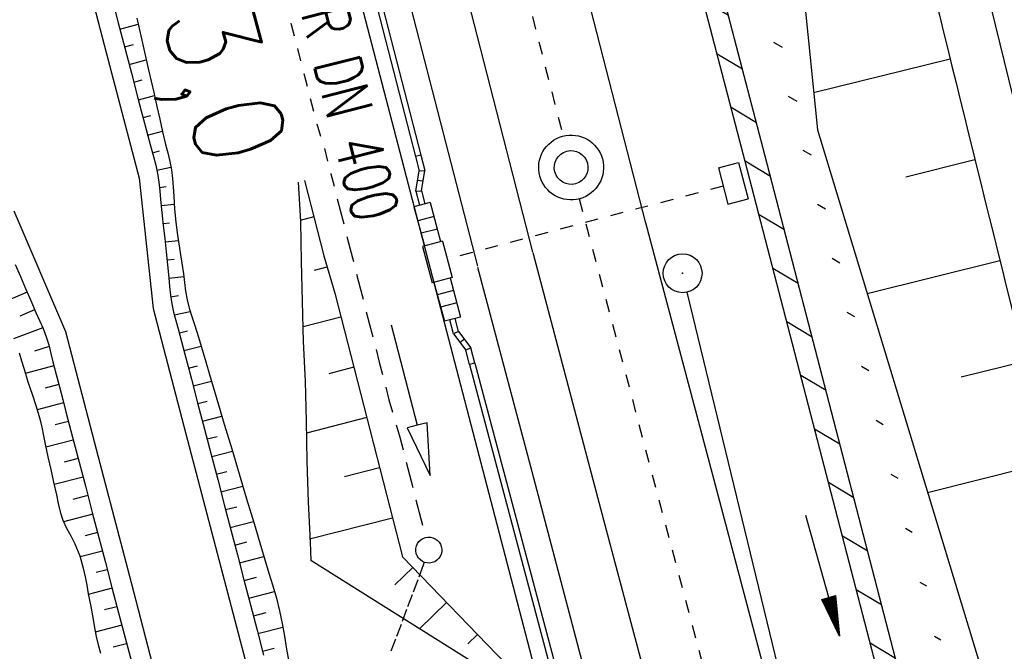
# Model space of a CAD drawing. Extents: x 447258 to 447844, y 441190 to 442763.
# Tile 59 of 123: x 447435 to 447473, y 441826 to 441850. Entities that reach past the tile are written whole.
import ezdxf

# ---------------------------------------------------------------- set-up
doc = ezdxf.new("R2010")
doc.units = 0
doc.header["$LTSCALE"] = 2
doc.header["$MEASUREMENT"] = 0
for name, pattern in [('ACAD_ISO03W100', [0.5, 0.25, -0.25]), ('ACAD_ISO10W100W', [0.5, 0.25, -0.25]), ('AUSGEZOGEN', [0]), ('STRICHLINIEX2', [0.5, 0.25, -0.25])]:
    doc.linetypes.add(name, pattern=pattern)
doc.layers.get('0').update_dxf_attribs({"linetype": 'AUSGEZOGEN'})
for name, color, linetype in [('207-GRENZL-BAB', 7, 'AUSGEZOGEN'), ('207-GRENZP-BAB', 7, 'AUSGEZOGEN'), ('BOESCHG', 250, 'AUSGEZOGEN'), ('DB-Bahnachse', 7, 'CONTINUOUS'), ('DB-Boeschungen', 15, 'CONTINUOUS'), ('DB-Gleisachsen', 7, 'CONTINUOUS'), ('DB-Ingenieurbauwerke', 15, 'CONTINUOUS'), ('DB-Kabelanlagen', 15, 'CONTINUOUS'), ('DB-LS-Wände', 15, 'CONTINUOUS'), ('DB-Tiefenentwässerung_und_Sammelle', 15, 'CONTINUOUS'), ('DB-Wegboeschungen', 15, 'CONTINUOUS'), ('DB-Wege', 15, 'CONTINUOUS'), ('FBRTOP', 250, 'AUSGEZOGEN'), ('PFEILTOP', 200, 'AUSGEZOGEN'), ('Rinne', 200, 'CONTINUOUS')]:
    doc.layers.add(name, color=color, linetype=linetype)
doc.styles.add('ROMANS', font='romans.shx', dxfattribs={"width": 0.8})

# ---------------------------------------------------------------- blocks, each defined once
blk = doc.blocks.new('PFEIL2')
at = {"color": 0}
for p, q in [((0.88, 0.002), (-2.401, -0.012)), ((0.881, -0.271), (0.879, 0.276)), ((0.879, 0.276), (2.429, 0.009)), ((0.911, 0.27), (0.879, 0.265)), ((0.965, 0.261), (0.879, 0.246)), ((1.019, 0.252), (0.879, 0.228)), ((1.073, 0.242), (0.879, 0.209)), ((1.127, 0.233), (0.879, 0.191)), ((1.181, 0.224), (0.879, 0.172)), ((1.235, 0.214), (0.879, 0.154)), ((1.289, 0.205), (0.879, 0.135)), ((1.343, 0.196), (0.879, 0.117)), ((1.397, 0.187), (0.879, 0.098)), ((1.451, 0.177), (0.879, 0.08)), ((1.505, 0.168), (0.879, 0.061)), ((1.559, 0.159), (0.88, 0.043)), ((1.613, 0.149), (0.88, 0.024)), ((1.668, 0.14), (0.88, 0.006)), ((1.722, 0.131), (0.88, -0.013)), ((1.776, 0.121), (0.88, -0.031)), ((1.83, 0.112), (0.88, -0.05)), ((1.884, 0.103), (0.88, -0.068)), ((1.938, 0.094), (0.88, -0.087)), ((1.992, 0.084), (0.88, -0.105)), ((2.046, 0.075), (0.88, -0.124)), ((2.1, 0.066), (0.88, -0.142)), ((2.154, 0.056), (0.88, -0.161)), ((2.208, 0.047), (0.88, -0.179)), ((2.262, 0.038), (0.881, -0.198)), ((2.316, 0.029), (0.881, -0.216)), ((2.37, 0.019), (0.881, -0.235)), ((2.424, 0.01), (0.881, -0.253)), ((2.429, 0.009), (0.881, -0.271))]:
    blk.add_line(p, q, dxfattribs=at)
blk = doc.blocks.new('GST')
at = {"color": 0}
blk.add_circle((0, 0), 0.75, dxfattribs=at)
blk.add_point((0, 0), dxfattribs=at)

msp = doc.modelspace()

# ---------------------------------------------------------------- hatches: boundary and pattern name
at = {"layer": 'PFEILTOP'}
h = msp.add_hatch(dxfattribs=at)
h.set_pattern_fill('_USER', color=256, scale=1.5, angle=45, style=0, pattern_type=0)
h.set_pattern_definition([(329.237, (447424.7137, 441994.7568), (0.7672323, 1.2889355), [])])
edge = h.paths.add_edge_path()
edge.add_line((447554.689, 441513.768), (447547.504, 441545.104))
edge.add_line((447547.504, 441545.104), (447537.107, 441587.415))
edge.add_line((447537.107, 441587.415), (447530.255, 441607.806))
edge.add_line((447530.255, 441607.806), (447521.935, 441632.16))
edge.add_line((447521.935, 441632.16), (447521.172, 441636.995))
edge.add_line((447521.172, 441636.995), (447519.605, 441643.372))
edge.add_line((447519.605, 441643.372), (447515.335, 441649.099))
edge.add_line((447515.335, 441649.099), (447507.515, 441678.184))
edge.add_line((447507.515, 441678.184), (447498.583, 441711.54))
edge.add_line((447498.583, 441711.54), (447488.289, 441750.317))
edge.add_line((447488.289, 441750.317), (447482.131, 441773.305))
edge.add_line((447482.131, 441773.305), (447471.266, 441814.433))
edge.add_line((447471.266, 441814.433), (447463.339, 441844.985))
edge.add_line((447463.339, 441844.985), (447457.856, 441865.942))
edge.add_line((447457.856, 441865.942), (447449.55, 441897.966))
edge.add_line((447449.55, 441897.966), (447433.166, 441961.446))
edge.add_line((447433.166, 441961.446), (447421.147, 442008.815))
edge.add_line((447421.147, 442008.815), (447419.891, 442013.788))
edge.add_line((447553.909, 441513.59), (447546.726, 441544.92))
edge.add_line((447546.726, 441544.92), (447536.339, 441587.191))
edge.add_line((447536.339, 441587.191), (447529.497, 441607.55))
edge.add_line((447529.497, 441607.55), (447521.155, 441631.966))
edge.add_line((447521.155, 441631.966), (447520.388, 441636.837))
edge.add_line((447520.388, 441636.837), (447518.867, 441643.024))
edge.add_line((447518.867, 441643.024), (447514.603, 441648.743))
edge.add_line((447514.603, 441648.743), (447506.743, 441677.976))
edge.add_line((447506.743, 441677.976), (447497.811, 441711.334))
edge.add_line((447497.811, 441711.334), (447487.517, 441750.111))
edge.add_line((447487.517, 441750.111), (447481.357, 441773.099))
edge.add_line((447481.357, 441773.099), (447470.492, 441814.231))
edge.add_line((447470.492, 441814.231), (447462.565, 441844.783))
edge.add_line((447462.565, 441844.783), (447457.082, 441865.74))
edge.add_line((447457.082, 441865.74), (447448.776, 441897.766))
edge.add_line((447448.776, 441897.766), (447432.39, 441961.248))
edge.add_line((447432.39, 441961.248), (447420.371, 442008.619))
edge.add_line((447420.371, 442008.619), (447419.067, 442013.783))

# ---------------------------------------------------------------- linework, layer by layer
at = {"layer": '207-GRENZL-BAB', "flags": 128}
msp.add_lwpolyline([(447469.349, 441802.561), (447460.327, 441839.741)], dxfattribs=at)
at = {"layer": 'BOESCHG'}
for p, q in [((447465.2, 441847.437), (447470.467, 441848.734)), ((447468.761, 441844.191), (447471.425, 441844.85)), ((447467.264, 441839.695), (447472.388, 441840.967)), ((447470.893, 441836.472), (447473.354, 441837.086)), ((447469.599, 441832.021), (447474.324, 441833.205))]:
    msp.add_line(p, q, dxfattribs=at)
for points in [[(447435.427, 442013.885, 0.001836), (447437.069, 442004.603, 0.007789), (447451.596, 441930.814, 0.007466), (447469.092, 441854.336, 0.002833), (447479.55, 441812.593, 0.01011), (447482.782, 441800.977, 0.002388), (447488.237, 441783.115, 0.000107), (447490.019, 441777.382, 0.001058)], [(447437.454, 442013.898, 0.001777), (447439.043, 442004.927, 0.007779), (447453.577, 441931.116, 0.007471), (447471.048, 441854.752, 0.002832), (447481.942, 441811.277, 0.012461), (447484.72, 441801.475, 0.000038), (447488.695, 441788.673, 0.000002), (447491.941, 441778.223, 0.000011)]]:
    msp.add_lwpolyline(points, format="xyb", dxfattribs=at)
msp.add_lwpolyline([(447424.638, 442013.818), (447426.085, 442007.662), (447434.626, 441974.721), (447445.169, 441927.426), (447452.422, 441898.929), (447464.689, 441853.621), (447464.691, 441852.472), (447465.346, 441845.998), (447472.038, 441824.006), (447474.124, 441813.68), (447477.348, 441799.428), (447485.262, 441773.403), (447492.102, 441749.964), (447502.853, 441712.56), (447524.908, 441647.173), (447533.803, 441614.154), (447534.906, 441611.231)], dxfattribs=at)
at = {"layer": 'DB-Bahnachse', "linetype": 'ACAD_ISO10W100W'}
for p, q in [((447448.375, 441873.608), (447455.54, 441845.758)), ((447456.163, 441843.336), (447472.258, 441782.569))]:
    msp.add_line(p, q, dxfattribs=at)
at = {"layer": 'DB-Bahnachse', "linetype": 'Continuous'}
for major_axis, start_param, end_param in [((-0.884, 0.884), 2.623338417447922, 8.906523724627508), ((-0.46, 0.46), 2.623338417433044, 8.90652372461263)]:
    msp.add_ellipse((447455.851, 441844.547), major_axis=major_axis, ratio=1, start_param=start_param, end_param=end_param, dxfattribs=at)
at = {"layer": 'DB-Boeschungen', "linetype": 'Continuous'}
for p, q in [((447445.326, 441843.986), (447445.409, 441842.459)), ((447445.568, 441844.048), (447445.941, 441842.595)), ((447445.929, 441842.644), (447445.396, 441842.507)), ((447445.941, 441842.595), (447446.314, 441841.142)), ((447445.409, 441842.459), (447445.443, 441840.919)), ((447446.314, 441841.142), (447446.736, 441839.702)), ((447445.443, 441840.919), (447445.477, 441839.379)), ((447446.426, 441840.707), (447445.942, 441840.582)), ((447446.736, 441839.702), (447447.109, 441838.249)), ((447445.477, 441839.379), (447445.511, 441837.839)), ((447446.972, 441838.782), (447445.519, 441838.409)), ((447447.109, 441838.249), (447447.482, 441836.796)), ((447445.511, 441837.839), (447445.593, 441836.311)), ((447447.469, 441836.845), (447446.501, 441836.596)), ((447447.482, 441836.796), (447447.855, 441835.343)), ((447445.593, 441836.311), (447445.627, 441834.771)), ((447447.855, 441835.343), (447448.228, 441833.89)), ((447445.627, 441834.771), (447445.661, 441833.232)), ((447447.967, 441834.907), (447445.642, 441834.311)), ((447448.228, 441833.89), (447448.601, 441832.438)), ((447445.661, 441833.232), (447445.707, 441831.643)), ((447448.464, 441832.97), (447447.108, 441832.622)), ((447448.601, 441832.438), (447448.974, 441830.985)), ((447445.707, 441831.643), (447445.79, 441830.116)), ((447448.961, 441831.033), (447445.765, 441830.213)), ((447448.974, 441830.985), (447449.347, 441829.532)), ((447445.79, 441830.116), (447445.818, 441829.4)), ((447452.527, 441825.186), (447445.818, 441829.4)), ((447449.347, 441829.532), (447453.35, 441825.397)), ((447449.743, 441829.123), (447449.058, 441828.459)), ((447451.048, 441827.775), (447450.009, 441826.768)), ((447452.239, 441826.545), (447451.87, 441826.188))]:
    msp.add_line(p, q, dxfattribs=at)
at = {"layer": 'DB-Gleisachsen', "linetype": 'Continuous'}
for p, q in [((447450.546, 441874.202), (447458.725, 441842.407)), ((447446.205, 441873.014), (447454.367, 441841.286)), ((447458.721, 441842.423), (447461.451, 441832.123)), ((447454.371, 441841.27), (447457.101, 441830.97)), ((447461.451, 441832.123), (447486.92, 441736.038)), ((447457.101, 441830.97), (447482.57, 441734.885))]:
    msp.add_line(p, q, dxfattribs=at)
at = {"layer": 'DB-Ingenieurbauwerke', "linetype": 'Continuous'}
for p, q in [((447444.065, 441872.499), (447452.237, 441840.738)), ((447452.245, 441840.706), (447454.334, 441832.823)), ((447454.334, 441832.823), (447480.11, 441735.578))]:
    msp.add_line(p, q, dxfattribs=at)
at = {"layer": 'DB-Kabelanlagen', "linetype": 'Continuous'}
for p, q in [((447445.724, 441860.994), (447449.846, 441844.973)), ((447445.913, 441861.103), (447450.049, 441845.027)), ((447450.049, 441845.027), (447449.846, 441844.973)), ((447449.846, 441844.973), (447449.992, 441844.423)), ((447450.049, 441845.027), (447450.206, 441844.433)), ((447461.528, 441844.532), (447462.301, 441844.737)), ((447461.528, 441844.532), (447461.9, 441843.131)), ((447462.301, 441844.737), (447462.673, 441843.336)), ((447449.859, 441843.634), (447449.992, 441844.423)), ((447449.992, 441844.423), (447450.206, 441844.433)), ((447450.074, 441843.644), (447450.206, 441844.433)), ((447450.136, 441844.016), (447449.929, 441844.051)), ((447449.859, 441843.634), (447450.074, 441843.644)), ((447449.859, 441843.634), (447450.003, 441843.091)), ((447450.074, 441843.644), (447450.206, 441843.144)), ((447450.419, 441843.201), (447449.791, 441843.034)), ((447449.791, 441843.034), (447450.191, 441841.526)), ((447450.419, 441843.201), (447450.819, 441841.693)), ((447461.9, 441843.131), (447462.673, 441843.336)), ((447450.563, 441842.66), (447449.934, 441842.493)), ((447450.691, 441842.176), (447450.062, 441842.01)), ((447450.891, 441841.712), (447450.118, 441841.507)), ((447450.118, 441841.507), (447450.49, 441840.106)), ((447450.891, 441841.712), (447451.263, 441840.311)), ((447451.263, 441840.311), (447450.49, 441840.106)), ((447450.562, 441840.125), (447450.962, 441838.617)), ((447451.191, 441840.291), (447451.59, 441838.783)), ((447451.319, 441839.808), (447450.69, 441839.642)), ((447451.447, 441839.325), (447450.819, 441839.158)), ((447451.59, 441838.783), (447450.962, 441838.617)), ((447451.318, 441838.135), (447451.175, 441838.673)), ((447451.51, 441838.228), (447451.378, 441838.727)), ((447451.51, 441838.228), (447451.318, 441838.135)), ((447451.318, 441838.135), (447451.791, 441837.501)), ((447451.51, 441838.228), (447451.983, 441837.594)), ((447451.735, 441837.927), (447451.566, 441837.801)), ((447451.983, 441837.594), (447451.791, 441837.501)), ((447451.936, 441836.952), (447451.791, 441837.501)), ((447452.139, 441837.006), (447451.983, 441837.594)), ((447452.139, 441837.006), (447451.936, 441836.952)), ((447451.936, 441836.952), (447458.216, 441813.32)), ((447452.139, 441837.006), (447458.433, 441813.319))]:
    msp.add_line(p, q, dxfattribs=at)
at = {"layer": 'DB-Kabelanlagen', "linetype": 'STRICHLINIEX2'}
msp.add_line((447461.714, 441843.831), (447451.067, 441841.009), dxfattribs=at)
at = {"layer": 'DB-LS-Wände', "linetype": 'Continuous'}
for p, q in [((447445.179, 441860.699), (447453.617, 441828.382)), ((447453.618, 441828.376), (447457.584, 441813.251))]:
    msp.add_line(p, q, dxfattribs=at)
at = {"layer": 'DB-Tiefenentwässerung_und_Sammelle', "linetype": 'ACAD_ISO03W100'}
for p, q in [((447444.796, 441851.077), (447445.045, 441850.108)), ((447445.045, 441850.108), (447445.294, 441849.14)), ((447445.294, 441849.14), (447445.542, 441848.171)), ((447445.542, 441848.171), (447445.791, 441847.203)), ((447445.791, 441847.203), (447446.04, 441846.234)), ((447446.04, 441846.234), (447446.337, 441845.278)), ((447446.337, 441845.278), (447446.585, 441844.309)), ((447446.585, 441844.309), (447446.958, 441842.856)), ((447446.958, 441842.856), (447447.331, 441841.404)), ((447447.331, 441841.404), (447447.704, 441839.951)), ((447447.704, 441839.951), (447448.077, 441838.498)), ((447448.077, 441838.498), (447448.45, 441837.045)), ((447448.45, 441837.045), (447448.823, 441835.592)), ((447448.823, 441835.592), (447449.245, 441834.152)), ((447449.245, 441834.152), (447449.618, 441832.699)), ((447449.618, 441832.699), (447449.991, 441831.246)), ((447449.991, 441831.246), (447450.238, 441830.282)), ((447450.189, 441829.329), (447450.149, 441829.222)), ((447450.149, 441829.222), (447449.934, 441828.65)), ((447449.934, 441828.65), (447449.72, 441828.079)), ((447449.72, 441828.079), (447449.505, 441827.508)), ((447449.505, 441827.508), (447449.29, 441826.936)), ((447449.29, 441826.936), (447449.075, 441826.365)), ((447449.075, 441826.365), (447448.861, 441825.794))]:
    msp.add_line(p, q, dxfattribs=at)
at = {"layer": 'DB-Tiefenentwässerung_und_Sammelle', "linetype": 'Continuous'}
for p, q in [((447448.906, 441838.479), (447449.915, 441834.608)), ((447449.915, 441834.608), (447449.528, 441834.507)), ((447450.302, 441834.709), (447449.915, 441834.608)), ((447450.42, 441832.673), (447450.302, 441834.709)), ((447449.528, 441834.507), (447450.42, 441832.673))]:
    msp.add_line(p, q, dxfattribs=at)
msp.add_ellipse((447450.362, 441829.798), major_axis=(-0.354, 0.354), ratio=1, start_param=2.623338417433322, end_param=8.906523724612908, dxfattribs=at)
at = {"layer": 'DB-Wegboeschungen', "linetype": 'Continuous'}
for p, q in [((447438.132, 441851.09), (447438.385, 441850.123)), ((447439.097, 441850.309), (447439.32, 441849.334)), ((447438.385, 441850.123), (447438.639, 441849.155)), ((447438.448, 441849.885), (447439.152, 441850.069)), ((447438.626, 441849.203), (447438.968, 441849.293)), ((447438.639, 441849.155), (447438.892, 441848.188)), ((447439.32, 441849.334), (447439.543, 441848.358)), ((447438.805, 441848.522), (447439.466, 441848.695)), ((447439.543, 441848.358), (447439.765, 441847.383)), ((447438.892, 441848.188), (447439.145, 441847.221)), ((447438.983, 441847.84), (447439.303, 441847.924)), ((447439.145, 441847.221), (447439.273, 441846.737)), ((447439.162, 441847.159), (447439.78, 441847.32)), ((447439.765, 441847.383), (447439.877, 441846.895)), ((447439.877, 441846.895), (447439.988, 441846.408)), ((447439.273, 441846.737), (447439.399, 441846.253)), ((447439.341, 441846.477), (447439.639, 441846.555)), ((447439.988, 441846.408), (447440.097, 441845.92)), ((447439.399, 441846.253), (447439.522, 441845.769)), ((447439.516, 441845.792), (447440.09, 441845.948)), ((447439.522, 441845.769), (447439.652, 441845.286)), ((447440.097, 441845.92), (447440.211, 441845.432)), ((447439.652, 441845.286), (447439.745, 441844.965)), ((447440.211, 441845.432), (447440.292, 441845.108)), ((447439.701, 441845.115), (447439.978, 441845.187)), ((447439.745, 441844.965), (447439.833, 441844.643)), ((447440.292, 441845.108), (447440.37, 441844.784)), ((447439.833, 441844.643), (447439.905, 441844.319)), ((447439.879, 441844.45), (447440.415, 441844.559)), ((447440.37, 441844.784), (447440.433, 441844.457)), ((447439.905, 441844.319), (447439.954, 441843.986)), ((447440.433, 441844.457), (447440.476, 441844.122)), ((447440.476, 441844.122), (447440.503, 441843.785)), ((447439.954, 441843.986), (447439.986, 441843.65)), ((447439.975, 441843.775), (447440.237, 441843.812)), ((447440.503, 441843.785), (447440.524, 441843.447)), ((447439.986, 441843.65), (447440.013, 441843.313)), ((447440.524, 441843.447), (447440.559, 441842.94)), ((447440.013, 441843.313), (447440.065, 441842.81)), ((447440.035, 441843.083), (447440.545, 441843.135)), ((447440.065, 441842.81), (447440.122, 441842.308)), ((447440.559, 441842.94), (447440.608, 441842.435)), ((447440.113, 441842.382), (447440.361, 441842.408)), ((447440.122, 441842.308), (447440.176, 441841.805)), ((447440.608, 441842.435), (447440.675, 441841.936)), ((447440.675, 441841.936), (447440.752, 441841.439)), ((447440.176, 441841.805), (447440.23, 441841.302)), ((447440.189, 441841.681), (447440.705, 441841.736)), ((447440.23, 441841.302), (447440.287, 441840.8)), ((447440.752, 441841.439), (447440.828, 441840.942)), ((447434.414, 441840.813), (447434.613, 441840.349)), ((447440.266, 441840.982), (447440.54, 441841.01)), ((447440.287, 441840.8), (447440.338, 441840.297)), ((447440.828, 441840.942), (447440.897, 441840.443)), ((447434.613, 441840.349), (447434.813, 441839.884)), ((447440.34, 441840.28), (447440.909, 441840.341)), ((447440.897, 441840.443), (447440.937, 441840.11)), ((447440.338, 441840.297), (447440.366, 441839.96)), ((447440.366, 441839.96), (447440.398, 441839.624)), ((447440.937, 441840.11), (447440.982, 441839.777)), ((447434.872, 441839.743), (447433.668, 441839.225)), ((447434.813, 441839.884), (447435.009, 441839.418)), ((447440.398, 441839.624), (447440.446, 441839.292)), ((447440.405, 441839.562), (447440.703, 441839.611)), ((447440.982, 441839.777), (447441.042, 441839.448)), ((447435.009, 441839.418), (447435.211, 441838.954)), ((447440.446, 441839.292), (447440.519, 441838.967)), ((447441.042, 441839.448), (447441.126, 441839.125)), ((447435.161, 441839.066), (447434.586, 441838.817)), ((447435.211, 441838.954), (447435.352, 441838.647)), ((447440.519, 441838.967), (447440.607, 441838.645)), ((447440.547, 441838.861), (447441.164, 441838.998)), ((447441.126, 441839.125), (447441.225, 441838.807)), ((447441.225, 441838.807), (447441.329, 441838.489)), ((447435.352, 441838.647), (447435.489, 441838.339)), ((447440.607, 441838.645), (447440.7, 441838.324)), ((447441.329, 441838.489), (447441.475, 441838.01)), ((447435.477, 441838.366), (447434.345, 441837.94)), ((447435.489, 441838.339), (447435.609, 441838.025)), ((447435.609, 441838.025), (447435.706, 441837.707)), ((447440.7, 441838.324), (447440.829, 441837.841)), ((447440.743, 441838.17), (447441.059, 441838.255)), ((447435.706, 441837.707), (447435.786, 441837.383)), ((447440.829, 441837.841), (447440.953, 441837.357)), ((447440.919, 441837.489), (447441.577, 441837.663)), ((447441.475, 441838.01), (447441.616, 441837.53)), ((447434.56, 441837.408), (447434.658, 441837.088)), ((447435.722, 441837.643), (447435.16, 441837.465)), ((447435.786, 441837.383), (447435.863, 441837.058)), ((447440.953, 441837.357), (447441.079, 441836.873)), ((447441.616, 441837.53), (447441.758, 441837.051)), ((447434.658, 441837.088), (447434.752, 441836.767)), ((447435.902, 441836.898), (447434.801, 441836.607)), ((447435.863, 441837.058), (447435.986, 441836.573)), ((447441.096, 441836.809), (447441.437, 441836.897)), ((447441.758, 441837.051), (447441.902, 441836.572)), ((447434.752, 441836.767), (447434.903, 441836.289)), ((447435.986, 441836.573), (447436.116, 441836.09)), ((447441.079, 441836.873), (447441.206, 441836.389)), ((447441.902, 441836.572), (447442.189, 441835.613)), ((447434.903, 441836.289), (447435.061, 441835.814)), ((447436.091, 441836.184), (447435.561, 441836.044)), ((447441.206, 441836.389), (447441.46, 441835.422)), ((447441.275, 441836.128), (447441.981, 441836.31)), ((447435.061, 441835.814), (447435.217, 441835.338)), ((447436.116, 441836.09), (447436.243, 441835.607)), ((447436.279, 441835.47), (447435.258, 441835.201)), ((447436.243, 441835.607), (447436.369, 441835.123)), ((447441.453, 441835.446), (447441.818, 441835.54)), ((447441.46, 441835.422), (447441.713, 441834.455)), ((447442.189, 441835.613), (447442.476, 441834.655)), ((447435.217, 441835.338), (447435.355, 441834.857)), ((447436.369, 441835.123), (447436.623, 441834.156)), ((447435.355, 441834.857), (447435.433, 441834.533)), ((447436.466, 441834.754), (447435.954, 441834.621)), ((447441.632, 441834.765), (447442.385, 441834.959)), ((447442.476, 441834.655), (447442.763, 441833.696)), ((447435.433, 441834.533), (447435.503, 441834.207)), ((447441.713, 441834.455), (447441.966, 441833.487)), ((447435.503, 441834.207), (447435.57, 441833.88)), ((447435.57, 441833.88), (447435.675, 441833.39)), ((447436.653, 441834.04), (447435.594, 441833.766)), ((447436.623, 441834.156), (447436.876, 441833.188)), ((447441.81, 441834.083), (447442.199, 441834.183)), ((447441.966, 441833.487), (447442.22, 441832.52)), ((447441.989, 441833.401), (447442.789, 441833.608)), ((447442.763, 441833.696), (447443.05, 441832.737)), ((447435.675, 441833.39), (447435.785, 441832.902)), ((447436.84, 441833.326), (447436.296, 441833.185)), ((447436.876, 441833.188), (447437.129, 441832.221)), ((447435.785, 441832.902), (447435.894, 441832.415)), ((447442.167, 441832.72), (447442.579, 441832.826)), ((447443.05, 441832.737), (447443.336, 441831.779)), ((447435.894, 441832.415), (447435.999, 441831.925)), ((447437.027, 441832.612), (447435.914, 441832.324)), ((447442.22, 441832.52), (447442.473, 441831.553)), ((447437.129, 441832.221), (447437.383, 441831.253)), ((447442.346, 441832.038), (447443.193, 441832.257)), ((447435.999, 441831.925), (447436.067, 441831.596)), ((447436.067, 441831.596), (447436.145, 441831.272)), ((447437.214, 441831.898), (447436.64, 441831.749)), ((447443.336, 441831.779), (447443.623, 441830.82)), ((447436.145, 441831.272), (447436.249, 441830.957)), ((447437.383, 441831.253), (447437.636, 441830.286)), ((447442.473, 441831.553), (447442.726, 441830.585)), ((447442.524, 441831.357), (447442.96, 441831.469)), ((447436.249, 441830.957), (447436.392, 441830.649)), ((447437.401, 441831.184), (447436.276, 441830.893)), ((447442.703, 441830.675), (447443.597, 441830.906)), ((447443.623, 441830.82), (447443.91, 441829.861)), ((447436.392, 441830.649), (447436.555, 441830.348)), ((447437.588, 441830.47), (447437.106, 441830.345)), ((447442.726, 441830.585), (447442.979, 441829.618)), ((447436.555, 441830.348), (447436.712, 441830.044)), ((447437.636, 441830.286), (447437.889, 441829.319)), ((447442.881, 441829.994), (447443.34, 441830.112)), ((447436.712, 441830.044), (447436.9, 441829.579)), ((447437.775, 441829.756), (447436.915, 441829.533)), ((447443.91, 441829.861), (447444.052, 441829.382)), ((447436.9, 441829.579), (447437.038, 441829.096)), ((447437.889, 441829.319), (447438.143, 441828.351)), ((447442.979, 441829.618), (447443.233, 441828.65)), ((447443.06, 441829.312), (447444.001, 441829.555)), ((447444.052, 441829.382), (447444.197, 441828.903)), ((447437.038, 441829.096), (447437.108, 441828.769)), ((447437.962, 441829.042), (447437.53, 441828.93)), ((447437.108, 441828.769), (447437.168, 441828.44)), ((447443.233, 441828.65), (447443.486, 441827.683)), ((447443.238, 441828.63), (447443.721, 441828.755)), ((447444.197, 441828.903), (447444.344, 441828.425)), ((447437.168, 441828.44), (447437.227, 441828.112)), ((447438.149, 441828.328), (447437.231, 441828.09)), ((447438.143, 441828.351), (447438.396, 441827.384)), ((447443.416, 441827.949), (447444.41, 441828.205)), ((447444.344, 441828.425), (447444.484, 441827.944)), ((447437.227, 441828.112), (447437.323, 441827.62)), ((447444.484, 441827.944), (447444.604, 441827.459)), ((447437.323, 441827.62), (447437.417, 441827.128)), ((447438.336, 441827.614), (447437.855, 441827.489)), ((447443.486, 441827.683), (447443.739, 441826.716)), ((447443.595, 441827.267), (447444.092, 441827.396)), ((447444.604, 441827.459), (447444.706, 441826.969)), ((447437.417, 441827.128), (447437.473, 441826.797)), ((447438.396, 441827.384), (447438.649, 441826.416)), ((447437.473, 441826.797), (447437.532, 441826.468)), ((447438.523, 441826.9), (447437.5, 441826.635)), ((447443.739, 441826.716), (447443.993, 441825.748)), ((447443.773, 441826.586), (447444.731, 441826.833)), ((447444.706, 441826.969), (447444.795, 441826.475)), ((447437.532, 441826.468), (447437.607, 441826.143)), ((447438.649, 441826.416), (447438.903, 441825.449)), ((447444.795, 441826.475), (447444.878, 441825.98)), ((447437.607, 441826.143), (447437.706, 441825.825)), ((447438.71, 441826.186), (447438.192, 441826.052)), ((447443.952, 441825.904), (447444.402, 441826.02)), ((447444.878, 441825.98), (447444.964, 441825.486))]:
    msp.add_line(p, q, dxfattribs=at)
at = {"layer": 'DB-Wege', "linetype": 'Continuous'}
for p, q in [((447436.624, 441853.933), (447437.923, 441848.975)), ((447437.923, 441848.975), (447439.189, 441844.138)), ((447439.189, 441844.138), (447439.731, 441839.112)), ((447434.353, 441842.872), (447436.345, 441838.225)), ((447439.731, 441839.112), (447440.997, 441834.275)), ((447436.345, 441838.225), (447437.612, 441833.388)), ((447440.997, 441834.275), (447442.264, 441829.438)), ((447437.612, 441833.388), (447438.878, 441828.551)), ((447442.264, 441829.438), (447443.531, 441824.601)), ((447438.878, 441828.551), (447440.145, 441823.714))]:
    msp.add_line(p, q, dxfattribs=at)
at = {"layer": 'FBRTOP'}
msp.add_lwpolyline([(447621.839, 441538.198, 0.000001), (447626.135, 441528.445, 0.000001), (447630.882, 441517.668)], format="xyb", dxfattribs=at)
at = {"layer": 'Rinne'}
msp.add_lwpolyline([(447553.909, 441513.59), (447546.726, 441544.92), (447536.339, 441587.191), (447529.497, 441607.55), (447521.155, 441631.966), (447520.388, 441636.837), (447518.867, 441643.024), (447514.603, 441648.743), (447506.743, 441677.976), (447497.811, 441711.334), (447487.517, 441750.111), (447481.357, 441773.099), (447470.492, 441814.231), (447462.565, 441844.783), (447457.082, 441865.74), (447448.776, 441897.766), (447432.39, 441961.248), (447420.371, 442008.619), (447419.067, 442013.783, -0.000168)], format="xyb", dxfattribs=at)
msp.add_lwpolyline([(447554.689, 441513.768), (447547.504, 441545.104), (447537.107, 441587.415), (447530.255, 441607.806), (447521.935, 441632.16), (447521.172, 441636.995), (447519.605, 441643.372), (447515.335, 441649.099), (447507.515, 441678.184), (447498.583, 441711.54), (447488.289, 441750.317), (447482.131, 441773.305), (447471.266, 441814.433), (447463.339, 441844.985), (447457.856, 441865.942), (447449.55, 441897.966), (447433.166, 441961.446), (447421.147, 442008.815), (447419.891, 442013.788)], dxfattribs=at)

# ---------------------------------------------------------------- block references
at = {"layer": '207-GRENZP-BAB', "rotation": 285.3280982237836}
msp.add_blockref('GST', (447460.15, 441840.47), dxfattribs=at)
at = {"layer": 'PFEILTOP', "rotation": 285.3280982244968}
msp.add_blockref('PFEIL2', (447465.553, 441828.817), dxfattribs=at)

# ---------------------------------------------------------------- texts
at = {"layer": 'DB-Bahnachse', "linetype": 'Continuous', "style": 'ROMANS', "oblique": 360, "width": 0.8334}
msp.add_text('43,0', height=3.5, rotation=285.3062, dxfattribs=at).set_placement((447439.35, 441852.801))
at = {"layer": 'DB-Tiefenentwässerung_und_Sammelle', "linetype": 'Continuous', "style": 'ROMANS', "oblique": 0, "width": 0.7}
msp.add_text('MZR DN 400', height=1.8, rotation=284.3062, dxfattribs=at).set_placement((447444.834, 441852.807))

doc.saveas('drawing.dxf')
